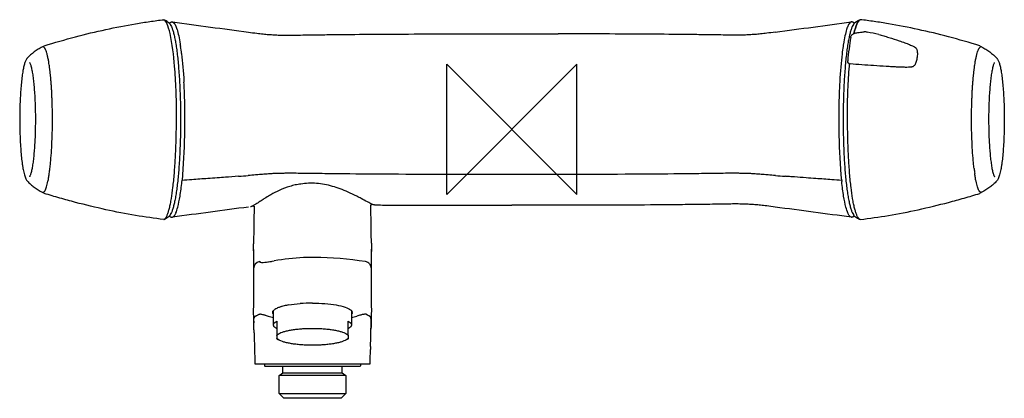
# Model space of a CAD drawing. Header units: millimetres. Extents: x -151 to 152, y -83 to 34.
import ezdxf

# ---------------------------------------------------------------- set-up
doc = ezdxf.new("R2010")
doc.units = ezdxf.units.MM
doc.header["$MEASUREMENT"] = 0
doc.layers.add('ORIGIN', color=6, linetype='Continuous')
doc.layers.add('PLANNING', color=1, linetype='Continuous')

# ---------------------------------------------------------------- blocks, each defined once
blk = doc.blocks.new('82000000_F')
at = {"layer": 'ORIGIN'}
for p, q in [((-20, 20), (20, -20)), ((-20, -20), (-20, 20)), ((20, 20), (-20, -20)), ((20, -20), (20, 20))]:
    blk.add_line(p, q, dxfattribs=at)
at = {"layer": 'PLANNING'}
for p, q in [((-107.09, 33.71), (-107.07, 33.71)), ((107.19, 33.71), (107.17, 33.71)), ((-103.24, 31.37), (-103.23, 31.34)), ((103.24, 31.37), (103.23, 31.34)), ((-14.25, 29.35), (14.25, 29.35)), ((-14.25, 29.35), (14.25, 29.35)), ((105.28, 29.47), (105.28, 29.47)), ((108.98, 29.95), (109.36, 29.89)), ((-144.11, 25.34), (-144.1, 25.42)), ((-101.95, 25.69), (-101.91, 25.45)), ((101.95, 25.69), (101.91, 25.45)), ((144.21, 25.34), (144.2, 25.42)), ((-101.63, 23.31), (-101.61, 23.17)), ((101.63, 23.31), (101.61, 23.17)), ((-100.9, 14.67), (-100.89, 14.5)), ((100.9, 14.67), (100.89, 14.5)), ((-144.47, -19.33), (-144.42, -19.36)), ((-144.1, -19.42), (-144.11, -19.34)), ((144.2, -19.42), (144.21, -19.34)), ((144.57, -19.33), (144.52, -19.36)), ((-79.27, -23.66), (-79.32, -23.67)), ((-43.39, -23.25), (-43.43, -23.24)), ((-107.07, -27.71), (-107.09, -27.71)), ((107.17, -27.71), (107.19, -27.71)), ((-79.49, -37.4), (-79.47, -35.17)), ((-43.21, -34.98), (-43.2, -36.17)), ((-43.2, -36.17), (-43.19, -37.55)), ((-79.5, -38.36), (-79.51, -40.29)), ((-79.49, -37.09), (-79.5, -38.36)), ((-79.49, -37.02), (-79.49, -36.98)), ((-79.49, -36.98), (-79.49, -37.16)), ((-79.49, -37.23), (-79.49, -37.19)), ((-79.49, -37.25), (-79.49, -37.19)), ((-43.19, -36.98), (-43.19, -36.83)), ((-43.19, -36.87), (-43.19, -36.98)), ((-43.18, -38.52), (-43.19, -36.98)), ((-43.17, -40.29), (-43.18, -38.52)), ((-77, -40.92), (-76.94, -40.92)), ((-76.01, -40.88), (-75.89, -40.86)), ((-75.12, -40.76), (-74.85, -40.72)), ((-74.85, -40.72), (-74.43, -40.66)), ((-74.43, -40.66), (-73.96, -40.59)), ((-73.96, -40.59), (-73.77, -40.55)), ((-73.77, -40.55), (-73.16, -40.45)), ((-73.09, -40.44), (-73.16, -40.45)), ((-43.16, -40.47), (-43.17, -40.29)), ((-43.16, -41.49), (-43.16, -40.47)), ((-43.2, -42.79), (-43.2, -42.84)), ((-68.63, -54), (-68.62, -54)), ((-65.18, -53.58), (-65.17, -53.58)), ((-78.56, -57.27), (-78.22, -57.09)), ((-78.07, -57.01), (-77.97, -56.95)), ((-77.94, -56.92), (-77.93, -56.91)), ((-75.94, -57.17), (-75, -57.43)), ((-73.34, -60.14), (-73.34, -55.72)), ((-49.34, -55.72), (-49.34, -60.14)), ((-46.74, -57.17), (-47.68, -57.43)), ((-79.31, -62.61), (-79.35, -60.53)), ((-79.31, -58.02), (-79.29, -57.95)), ((-79.15, -57.68), (-79.12, -57.65)), ((-72.34, -59.02), (-72.34, -62.18)), ((-50.34, -63.39), (-50.34, -59.02)), ((-43.31, -59.85), (-43.32, -60.21)), ((-72.34, -62.18), (-72.34, -63.39)), ((-72.34, -63.39), (-72.34, -64.42)), ((-50.34, -63.39), (-50.34, -64.42)), ((-43.34, -61.24), (-43.34, -61.46)), ((-43.34, -61.35), (-43.34, -61.42)), ((-72.34, -64.42), (-72.25, -64.47)), ((-72.25, -64.47), (-71.51, -64.85)), ((-50.43, -64.47), (-51.17, -64.85)), ((-50.34, -64.42), (-50.43, -64.47)), ((-43.47, -66.79), (-43.5, -67.7)), ((-79.04, -72.1), (-43.64, -72.1)), ((-76.14, -72.1), (-76.14, -72.7)), ((-75.94, -72.9), (-76.14, -72.7)), ((-46.54, -72.7), (-46.74, -72.9)), ((-46.54, -72.1), (-46.54, -72.7)), ((-46.74, -72.9), (-75.94, -72.9)), ((-71.64, -75.71), (-70.49, -74.9)), ((-51.04, -75.71), (-71.64, -75.71)), ((-71.64, -81.2), (-71.64, -75.71)), ((-70.49, -74.9), (-70.49, -72.9)), ((-70.49, -74.9), (-52.19, -74.9)), ((-52.19, -74.9), (-52.19, -72.9)), ((-52.19, -74.9), (-51.04, -75.71)), ((-51.04, -75.71), (-51.04, -81.2)), ((-70.14, -82.7), (-71.64, -81.2)), ((-71.64, -81.2), (-51.04, -81.2)), ((-51.04, -81.2), (-52.54, -82.7)), ((-52.54, -82.7), (-70.14, -82.7))]:
    blk.add_line(p, q, dxfattribs=at)
for centre, radius, start, end in [((-111.75, 25.2), 9.75, 49.788, 58.963), ((-104.55, 32.43), 0.594, 68.384, 81.6952), ((1497.63, 11961.34), 12035.43, 262.350507, 262.462879), ((-115.86, 26.66), 13.47, 17.3585, 20.3302), ((-1497.63, 11961.34), 12035.43, 277.537121, 277.649493), ((115.86, 26.66), 13.47, 159.6698, 162.6415), ((104.55, 32.43), 0.594, 98.3048, 111.616), ((218.75, 9.41), 116.02, 170.6526, 172.3811), ((108.63, 27.91), 2.07, 80.319, 96.1555), ((99.35, -25.28), 56.07, 76.0069, 79.7211), ((-144.28, 24.99), 0.395, 68.6374, 111.3034), ((-143.8, 25.41), 0.305, 107.1268, 178.8608), ((-146.23, 19.05), 44.77, 8.531, 9.2249), ((-181.58, 13.69), 80.53, 6.8554, 8.3925), ((181.58, 13.69), 80.53, 171.6075, 173.1446), ((146.23, 19.05), 44.77, 170.7751, 171.469), ((194.54, 12.65), 91.59, 172.3811, 174.7049), ((143.9, 25.41), 0.305, 1.1392, 72.8732), ((144.38, 24.99), 0.395, 68.6966, 111.3626), ((104.74, 20.97), 1.41, 174.7049, 184.2638), ((103.98, 20.87), 0.651, 180.1213, 199.0426), ((104.16, 21.02), 0.915, 243.691, 265.4986), ((-278.25, 4.74), 177.63, 2.3142, 3.15), ((278.25, 4.74), 177.63, 176.85, 177.6858), ((-319.23, 3.08), 218.65, 355.0744, 2.3142), ((319.23, 3.08), 218.65, 177.6858, 184.9256), ((-197.75, -5.56), 56.01, 351.7601, 353.3668), ((197.85, -5.56), 56.01, 186.6332, 188.2399), ((-150.63, 829.67), 846.72, 274.50878, 274.70985), ((166.05, 1021), 1038.67, 265.30873, 265.47264), ((-102.3, -15.95), 0.812, 350.9407, 17.9403), ((102.3, -15.95), 0.812, 162.0597, 189.0593), ((-144.28, -18.99), 0.395, 248.6966, 291.3626), ((-143.8, -19.41), 0.305, 181.1777, 252.8348), ((143.9, -19.41), 0.305, 287.1652, 358.8223), ((144.38, -18.99), 0.395, 248.6374, 291.3034), ((1137.09, -9250.8), 9306.96, 97.52065, 97.665992), ((734.7, -44.1), 814.23, 178.56209, 179.08541), ((-1038.34, -47.86), 995.22, 0.96486, 1.41718), ((-1485.73, -11866.06), 11945.35, 82.349885, 82.463263), ((-113.65, -16.55), 13.01, 302.1873, 309.0618), ((-104.55, -26.48), 0.544, 277.6771, 283.3467), ((104.55, -26.48), 0.544, 256.6533, 262.3229), ((113.65, -16.55), 13.01, 230.9382, 237.8127), ((-107.14, -26.9), 0.784, 285.4813, 302.1873), ((710.59, -43.71), 790.1, 179.08541, 179.38029), ((-626.22, -40.92), 583.04, 0.58305, 0.96486), ((-857.62, -44.1), 814.46, 0.12912, 0.34419), ((708.55, -45.45), 788.08, 179.73916, 180.68456), ((-77.28, -42.86), 2.2, 99.0229, 179.493), ((-78.14, -20.19), 20.79, 276.2255, 278.3516), ((-61.4, -105.73), 66.33, 92.3537, 100.211), ((-61.32, -107.54), 68.14, 90.0133, 92.3537), ((-61.35, -120.79), 81.39, 89.5709, 89.9945), ((-61.53, -145.72), 106.32, 81.0806, 89.5709), ((-45.39, -42.85), 2.19, 41.9481, 81.0806), ((-45.34, -42.84), 2.14, 1.1094, 39.9926), ((-836, -45.47), 792.85, 359.32084, 0.26458), ((-65.65, -72.51), 18.75, 105.7652, 106.739), ((-66.66, -68.94), 15.04, 103.198, 105.7652), ((-64.34, -78.81), 25.18, 99.7934, 103.198), ((-61.34, -104.67), 51.23, 90, 94.2893), ((-78.53, -58.15), 0.778, 130.5753, 139.5712), ((-79.69, -54.37), 3.09, 298.2977, 301.4766), ((-78.14, -56.66), 0.334, 300.6062, 307.7927), ((-77.95, -56.88), 0.037, 305.0232, 341.8747), ((-77.87, -60.22), 3.41, 80.4441, 84.835), ((-78.53, -64.12), 7.37, 77.0634, 80.4441), ((-82.72, -82.35), 26.08, 74.935, 77.0634), ((-61.89, -13.58), 45.77, 253.3603, 255.5115), ((-72.89, -56.3), 0.704, 164.4914, 179.727), ((-71.4, -57.62), 2.72, 124.4661, 127.3814), ((-70.67, -58.69), 4.01, 114.5393, 124.4661), ((-68.19, -64.12), 9.98, 108.4084, 114.5393), ((-68.03, -64.61), 10.5, 106.739, 108.4084), ((-60.78, -13.62), 45.72, 284.4883, 286.6418), ((-49.77, -56.3), 0.68, 0, 15.7816), ((-40.03, -82.08), 25.8, 102.8504, 105.0648), ((-44.25, -63.6), 6.84, 99.4488, 102.8504), ((-44.79, -60.32), 3.51, 95.0053, 99.4488), ((-49.93, -59.08), 29.44, 179.8692, 180.7448), ((-78.51, -58.18), 0.808, 147.9762, 163.4736), ((-78.48, -58.2), 0.843, 142.2455, 147.9762), ((467.97, -51.03), 547.4, 181.2129, 181.7452), ((734.42, -44.11), 813.94, 181.66073, 181.97061), ((-857.09, -44.11), 813.93, 358.02939, 358.33927)]:
    blk.add_arc(centre, radius, start, end, dxfattribs=at)
for points, knots in [([(-143.89, 25.71), (-140.71, 26.69), (-134.41, 28.48), (-125.03, 30.75), (-117.38, 32.24), (-111.42, 33.17), (-108.53, 33.56), (-107.09, 33.71)], [0.458125, 0.458125, 0.458125, 0.458125, 10.453476, 20.083578, 29.403581, 33.83192, 38.169134, 38.169134, 38.169134, 38.169134]), ([(-105.18, 29.47), (-105.45, 30.68), (-105.73, 31.65), (-106.37, 33.16), (-106.72, 33.61), (-107.07, 33.71)], [55.7088739, 55.7088739, 55.7088739, 55.7088739, 56.152624, 56.152624, 56.652624, 56.652624, 56.652624, 56.652624]), ([(105.28, 29.47), (105.55, 30.68), (105.83, 31.65), (106.47, 33.16), (106.82, 33.61), (107.17, 33.71)], [55.7088739, 55.7088739, 55.7088739, 55.7088739, 56.152624, 56.152624, 56.652624, 56.652624, 56.652624, 56.652624]), ([(107.17, 33.71), (106.82, 33.61), (106.47, 33.16), (105.83, 31.65), (105.55, 30.68), (105.28, 29.47)], [38.1882695, 38.1882695, 38.1882695, 38.1882695, 38.6882695, 38.6882695, 39.1320196, 39.1320196, 39.1320196, 39.1320196]), ([(143.99, 25.71), (140.8, 26.69), (134.51, 28.48), (125.13, 30.75), (117.48, 32.24), (111.52, 33.17), (108.63, 33.56), (107.19, 33.71)], [0.458125, 0.458125, 0.458125, 0.458125, 10.453476, 20.083578, 29.403581, 33.83192, 38.169134, 38.169134, 38.169134, 38.169134]), ([(-105.45, 32.65), (-105.39, 32.6), (-105.26, 32.46), (-105, 32.11), (-104.7, 31.52), (-104.37, 30.63), (-104.05, 29.51), (-103.74, 28.17), (-103.45, 26.62), (-103.18, 24.87), (-102.83, 22.19), (-102.48, 18.46), (-102.17, 13.61), (-101.98, 8.4), (-101.91, 3.01), (-101.98, -2.39), (-102.17, -7.6), (-102.47, -12.44), (-102.83, -16.18), (-103.18, -18.86), (-103.45, -20.61), (-103.74, -22.16), (-104.05, -23.5), (-104.37, -24.62), (-104.7, -25.51), (-105, -26.11), (-105.26, -26.46), (-105.39, -26.6), (-105.45, -26.65)], [1.790434, 1.790434, 1.790434, 1.790434, 2.049787, 2.355103, 3.09623, 4.041592, 5.202183, 6.580387, 8.16115, 9.934082, 11.885501, 16.265341, 21.179466, 26.45611, 31.907868, 37.364544, 42.640465, 47.535574, 51.936915, 53.887879, 55.662228, 57.244761, 58.623252, 59.78357, 60.730873, 61.478084, 61.776331, 62.039656, 62.039656, 62.039656, 62.039656]), ([(-105.41, 32.62), (-105.38, 32.65), (-105.31, 32.72), (-105.16, 32.84), (-104.97, 32.96), (-104.72, 33.03), (-104.55, 33.03), (-104.46, 33.02)], [0, 0, 0, 0, 0.155729, 0.299824, 0.57114, 0.823367, 1.072536, 1.072536, 1.072536, 1.072536]), ([(-104.33, 32.98), (-104.14, 32.91), (-103.95, 32.73), (-103.59, 32.18), (-103.42, 31.82), (-103.24, 31.37)], [1.21057603, 1.21057603, 1.21057603, 1.21057603, 1.25647049, 1.25647049, 1.30041959, 1.30041959, 1.30041959, 1.30041959]), ([(105.45, 32.65), (105.39, 32.6), (105.26, 32.46), (105, 32.11), (104.7, 31.52), (104.37, 30.63), (104.05, 29.51), (103.74, 28.17), (103.45, 26.62), (103.18, 24.87), (102.83, 22.19), (102.48, 18.46), (102.17, 13.61), (101.98, 8.4), (101.91, 3.01), (101.98, -2.39), (102.17, -7.6), (102.47, -12.44), (102.83, -16.18), (103.18, -18.86), (103.45, -20.61), (103.74, -22.16), (104.05, -23.5), (104.37, -24.62), (104.7, -25.51), (105, -26.11), (105.26, -26.46), (105.39, -26.6), (105.45, -26.65)], [1.790434, 1.790434, 1.790434, 1.790434, 2.049787, 2.355103, 3.09623, 4.041592, 5.202183, 6.580387, 8.16115, 9.934082, 11.885501, 16.265341, 21.179466, 26.45611, 31.907868, 37.364544, 42.640465, 47.535574, 51.936915, 53.887879, 55.662228, 57.244761, 58.623252, 59.78357, 60.730873, 61.478084, 61.776331, 62.039656, 62.039656, 62.039656, 62.039656]), ([(104.33, 32.98), (104.14, 32.91), (103.95, 32.73), (103.59, 32.18), (103.42, 31.82), (103.24, 31.37)], [1.21057603, 1.21057603, 1.21057603, 1.21057603, 1.25647049, 1.25647049, 1.30041959, 1.30041959, 1.30041959, 1.30041959]), ([(105.41, 32.62), (105.38, 32.65), (105.31, 32.72), (105.16, 32.84), (104.97, 32.96), (104.72, 33.03), (104.55, 33.03), (104.46, 33.02)], [0, 0, 0, 0, 0.155729, 0.299824, 0.57114, 0.823367, 1.072536, 1.072536, 1.072536, 1.072536]), ([(-103.17, 3), (-103.14, 4.82), (-103.15, 6.16), (-103.2, 8.8), (-103.3, 12.04), (-103.48, 15.78), (-103.89, 21.63), (-104.46, 26.19), (-105.18, 29.47)], [30.200559, 30.200559, 30.200559, 30.200559, 32.198847, 34.22134, 38.13542, 41.91348, 45.465626, 55.708874, 55.708874, 55.708874, 55.708874]), ([(-81.04, 29.9), (-80.18, 29.78), (-78.68, 29.58), (-76.6, 29.34), (-74.83, 29.17), (-73.12, 29.06), (-71.42, 28.98), (-68.72, 28.93), (-66.59, 28.97), (-65.04, 29)], [23.604579, 23.604579, 23.604579, 23.604579, 26.223609, 28.148689, 29.885431, 31.552302, 33.268906, 35.010111, 39.652578, 39.652578, 39.652578, 39.652578]), ([(-65.04, 29), (-63.22, 29.03), (-59.61, 29.08), (-52.06, 29.17), (-36.95, 29.31), (-23.63, 29.34), (-14.25, 29.35)], [39.652578, 39.652578, 39.652578, 39.652578, 45.126632, 50.472907, 62.310798, 90.449786, 90.449786, 90.449786, 90.449786]), ([(65.04, 29), (63.22, 29.03), (59.61, 29.08), (52.06, 29.17), (36.95, 29.31), (23.63, 29.34), (14.25, 29.35)], [39.652578, 39.652578, 39.652578, 39.652578, 45.126632, 50.472907, 62.310798, 90.449786, 90.449786, 90.449786, 90.449786]), ([(81.04, 29.9), (80.18, 29.78), (78.67, 29.58), (76.6, 29.34), (74.83, 29.17), (73.12, 29.06), (71.42, 28.98), (68.72, 28.93), (66.59, 28.97), (65.04, 29)], [23.604579, 23.604579, 23.604579, 23.604579, 26.223609, 28.148689, 29.885431, 31.552302, 33.268906, 35.010111, 39.652578, 39.652578, 39.652578, 39.652578]), ([(104.27, 28.25), (104.31, 28.47), (104.4, 28.72), (104.64, 29.05), (104.97, 29.32), (105.38, 29.52), (105.9, 29.68), (106.53, 29.79), (107.38, 29.89), (108.02, 29.93), (108.41, 29.97)], [50.569678, 50.569678, 50.569678, 50.569678, 50.96928, 51.364973, 51.774976, 52.231964, 52.744511, 53.38002, 54.1538, 55.315671, 55.315671, 55.315671, 55.315671]), ([(112.91, 29.12), (113.41, 29), (114.45, 28.73), (116.55, 28.12), (118.71, 27.42), (120.84, 26.66), (122.11, 26.17), (122.98, 25.81), (123.45, 25.6), (123.8, 25.44), (123.97, 25.33), (124.04, 25.28)], [5.043305, 5.043305, 5.043305, 5.043305, 6.603842, 8.244093, 11.60848, 13.413421, 15.026415, 15.691407, 16.236153, 16.584314, 16.836112, 16.836112, 16.836112, 16.836112]), ([(-144.42, 25.36), (-144.69, 25.22), (-145.13, 24.99), (-145.98, 24.49), (-147.37, 23.56), (-148.44, 22.62), (-149.08, 21.94)], [7.200164, 7.200164, 7.200164, 7.200164, 7.948179, 8.692949, 10.143446, 12.956485, 12.956485, 12.956485, 12.956485]), ([(-142.21, 18.83), (-142.27, 19.3), (-142.4, 20.16), (-142.61, 21.39), (-142.82, 22.45), (-143.06, 23.37), (-143.27, 24.03), (-143.45, 24.47), (-143.58, 24.74), (-143.71, 24.96), (-143.84, 25.14), (-143.98, 25.27), (-144.07, 25.33), (-144.13, 25.36)], [0, 0, 0, 0, 1.420883, 2.617417, 3.734693, 4.671057, 5.475984, 5.819561, 6.093319, 6.358463, 6.584966, 6.77562, 6.906309, 6.906309, 6.906309, 6.906309]), ([(124.04, 25.28), (124.07, 25.26), (124.14, 25.2), (124.26, 25.09), (124.39, 24.93), (124.52, 24.7), (124.59, 24.53), (124.7, 24.06)], [16.836112, 16.836112, 16.836112, 16.836112, 16.965882, 17.088581, 17.326757, 17.582754, 17.883276, 17.883276, 17.883276, 17.883276]), ([(142.31, 18.83), (142.37, 19.3), (142.5, 20.16), (142.71, 21.39), (142.92, 22.45), (143.16, 23.37), (143.37, 24.03), (143.55, 24.47), (143.68, 24.74), (143.81, 24.96), (143.94, 25.14), (144.08, 25.27), (144.17, 25.33), (144.23, 25.36)], [0, 0, 0, 0, 1.420883, 2.617417, 3.734693, 4.671057, 5.475984, 5.819561, 6.093319, 6.358463, 6.584966, 6.77562, 6.906309, 6.906309, 6.906309, 6.906309]), ([(144.52, 25.36), (144.79, 25.22), (145.23, 24.99), (146.08, 24.49), (147.47, 23.56), (148.54, 22.62), (149.18, 21.94)], [7.200164, 7.200164, 7.200164, 7.200164, 7.948179, 8.692949, 10.143446, 12.956485, 12.956485, 12.956485, 12.956485]), ([(-149.08, 21.94), (-149.15, 21.86), (-149.3, 21.68), (-149.48, 21.36), (-149.66, 20.98), (-149.9, 20.35), (-150.17, 19.37), (-150.45, 17.95), (-150.71, 16.24), (-150.94, 14.26), (-151.12, 12.07), (-151.32, 8.79), (-151.45, 4.47), (-151.41, -0.74), (-151.21, -4.95), (-150.96, -8.06), (-150.8, -9.49), (-150.71, -10.16)], [12.956485, 12.956485, 12.956485, 12.956485, 13.284309, 13.64291, 14.055679, 14.526181, 15.675725, 17.114726, 18.861505, 20.855221, 23.079758, 25.481349, 30.706011, 36.050727, 41.086985, 43.356613, 45.399415, 45.399415, 45.399415, 45.399415]), ([(124.71, 22.22), (124.65, 21.75), (124.52, 21.08), (124.23, 20.27), (124, 19.82), (123.76, 19.49), (123.54, 19.32), (123.34, 19.23), (123.2, 19.19), (123.08, 19.16), (122.93, 19.14), (122.58, 19.09), (121.95, 19.06), (121, 19.06), (119.78, 19.1), (118.42, 19.16), (116.87, 19.25), (114.51, 19.39), (110.2, 19.67), (106.5, 19.92), (104.09, 20.11)], [19.356609, 19.356609, 19.356609, 19.356609, 20.789334, 21.39283, 21.935369, 22.297194, 22.606358, 22.759219, 22.953774, 23.042665, 23.130412, 23.395701, 24.094874, 25.03643, 26.253666, 27.743913, 29.120964, 30.928263, 34.824008, 42.071094, 42.071094, 42.071094, 42.071094]), ([(124.7, 24.06), (124.77, 23.64), (124.78, 23.53), (124.79, 23.3), (124.78, 22.86), (124.75, 22.48), (124.71, 22.22)], [17.883276, 17.883276, 17.883276, 17.883276, 18.043811, 18.211119, 18.564199, 19.356609, 19.356609, 19.356609, 19.356609]), ([(149.18, 21.94), (149.25, 21.86), (149.4, 21.68), (149.58, 21.36), (149.76, 20.98), (150, 20.35), (150.27, 19.37), (150.55, 17.95), (150.81, 16.24), (151.04, 14.26), (151.22, 12.07), (151.42, 8.79), (151.55, 4.47), (151.51, -0.74), (151.31, -4.95), (151.06, -8.06), (150.9, -9.49), (150.81, -10.16)], [12.956485, 12.956485, 12.956485, 12.956485, 13.284309, 13.64291, 14.055679, 14.526181, 15.675725, 17.114726, 18.861505, 20.855221, 23.079758, 25.481349, 30.706011, 36.050727, 41.086985, 43.356613, 45.399415, 45.399415, 45.399415, 45.399415]), ([(-148.41, 20.57), (-148.4, 20.56), (-148.38, 20.53), (-148.33, 20.45), (-148.24, 20.26), (-148.11, 19.93), (-147.96, 19.46), (-147.76, 18.66), (-147.53, 17.46), (-147.38, 16.45), (-147.31, 15.9)], [0, 0, 0, 0, 0.049175, 0.115799, 0.275136, 0.681374, 1.177149, 1.760752, 3.151388, 4.822273, 4.822273, 4.822273, 4.822273]), ([(103.27, 3), (103.24, 4.82), (103.25, 6.16), (103.3, 8.8), (103.4, 12.04), (103.58, 15.78), (103.77, 18.47), (103.89, 19.89), (103.91, 20.14)], [30.200559, 30.200559, 30.200559, 30.200559, 32.198847, 34.22134, 38.13542, 41.91348, 45.465626, 46.2068, 46.2068, 46.2068, 46.2068]), ([(103.75, 20.2), (103.73, 20.21), (103.68, 20.24), (103.59, 20.31), (103.47, 20.43), (103.39, 20.56), (103.37, 20.65)], [42.4194297, 42.4194297, 42.4194297, 42.4194297, 42.5062949, 42.5916316, 42.7597517, 43.0573867, 43.0573867, 43.0573867, 43.0573867]), ([(148.51, 20.57), (148.5, 20.56), (148.48, 20.53), (148.43, 20.45), (148.34, 20.26), (148.21, 19.93), (148.06, 19.46), (147.86, 18.66), (147.63, 17.46), (147.48, 16.45), (147.41, 15.9)], [0, 0, 0, 0, 0.049175, 0.115799, 0.275136, 0.681374, 1.177149, 1.760752, 3.151388, 4.822273, 4.822273, 4.822273, 4.822273]), ([(-147.31, 15.9), (-147.23, 15.3), (-147.09, 14.03), (-146.85, 11.27), (-146.66, 7.53), (-146.58, 2.86), (-146.67, -1.8), (-146.87, -5.54), (-147.11, -8.28), (-147.32, -10.06), (-147.55, -11.62), (-147.78, -12.75), (-147.98, -13.51), (-148.12, -13.96), (-148.25, -14.27), (-148.34, -14.45), (-148.38, -14.53), (-148.4, -14.56), (-148.41, -14.57)], [0, 0, 0, 0, 1.821415, 3.840576, 8.297252, 13.072155, 17.836137, 22.288245, 24.286334, 26.091497, 27.677555, 28.999328, 29.555674, 30.029057, 30.415946, 30.569623, 30.632968, 30.67995, 30.67995, 30.67995, 30.67995]), ([(147.41, 15.9), (147.33, 15.3), (147.19, 14.03), (146.95, 11.27), (146.76, 7.53), (146.68, 2.86), (146.77, -1.8), (146.97, -5.54), (147.21, -8.28), (147.42, -10.06), (147.65, -11.62), (147.88, -12.75), (148.08, -13.51), (148.22, -13.96), (148.35, -14.27), (148.44, -14.45), (148.48, -14.53), (148.5, -14.56), (148.51, -14.57)], [0, 0, 0, 0, 1.821415, 3.840576, 8.297252, 13.072155, 17.836137, 22.288245, 24.286334, 26.091497, 27.677555, 28.999328, 29.555674, 30.029057, 30.415946, 30.569623, 30.632968, 30.67995, 30.67995, 30.67995, 30.67995]), ([(-142.11, -12.03), (-142.04, -11.4), (-141.93, -10.41), (-141.75, -8.33), (-141.56, -5.54), (-141.42, -2), (-141.35, 1.31), (-141.35, 3.44), (-141.36, 4.31)], [65.149298, 65.149298, 65.149298, 65.149298, 66.587922, 68.129139, 71.422363, 74.976062, 78.744799, 81.35857, 81.35857, 81.35857, 81.35857]), ([(142.21, -12.03), (142.14, -11.4), (142.03, -10.41), (141.85, -8.33), (141.66, -5.54), (141.52, -2), (141.45, 1.31), (141.45, 3.44), (141.46, 4.31)], [65.149298, 65.149298, 65.149298, 65.149298, 66.587922, 68.129139, 71.422363, 74.976062, 78.744799, 81.35857, 81.35857, 81.35857, 81.35857]), ([(-104.28, -17.9), (-104.2, -17.21), (-104.04, -15.77), (-103.76, -12.71), (-103.49, -8.63), (-103.28, -3.49), (-103.23, 0.04), (-103.17, 3)], [10.407447, 10.407447, 10.407447, 10.407447, 12.510746, 14.754105, 19.604465, 24.774674, 30.200559, 30.200559, 30.200559, 30.200559]), ([(104.38, -17.9), (104.3, -17.21), (104.14, -15.77), (103.86, -12.71), (103.59, -8.63), (103.38, -3.49), (103.33, 0.04), (103.27, 3)], [10.407447, 10.407447, 10.407447, 10.407447, 12.510746, 14.754105, 19.604465, 24.774674, 30.200559, 30.200559, 30.200559, 30.200559]), ([(-150.71, -10.16), (-150.66, -10.54), (-150.56, -11.26), (-150.38, -12.28), (-150.2, -13.18), (-150.01, -13.96), (-149.8, -14.62), (-149.59, -15.16), (-149.36, -15.59), (-149.17, -15.83), (-149.08, -15.94)], [45.399415, 45.399415, 45.399415, 45.399415, 46.542917, 47.583798, 48.50607, 49.308591, 49.993275, 50.565942, 51.051698, 51.465498, 51.465498, 51.465498, 51.465498]), ([(150.81, -10.16), (150.76, -10.54), (150.66, -11.26), (150.48, -12.28), (150.3, -13.18), (150.11, -13.96), (149.9, -14.62), (149.69, -15.16), (149.45, -15.59), (149.27, -15.83), (149.18, -15.94)], [45.399415, 45.399415, 45.399415, 45.399415, 46.542917, 47.583798, 48.50607, 49.308591, 49.993275, 50.565942, 51.051698, 51.465498, 51.465498, 51.465498, 51.465498]), ([(-144.13, -19.36), (-144.06, -19.32), (-143.97, -19.26), (-143.85, -19.15), (-143.73, -18.99), (-143.56, -18.72), (-143.36, -18.27), (-143.13, -17.62), (-142.92, -16.83), (-142.71, -15.91), (-142.51, -14.86), (-142.39, -14.11), (-142.32, -13.59)], [57.577308, 57.577308, 57.577308, 57.577308, 57.727087, 57.902069, 58.086847, 58.322641, 58.858559, 59.560623, 60.376819, 61.318124, 62.393348, 63.57852, 63.57852, 63.57852, 63.57852]), ([(-84.06, -14.43), (-85.49, -14.54), (-87.65, -14.7), (-90.35, -14.9), (-94.19, -15.18), (-97.84, -15.43), (-100.49, -15.63), (-101.5, -15.7)], [2.983718, 2.983718, 2.983718, 2.983718, 8.857412, 12.459482, 15.473035, 20.398034, 23.443529, 23.443529, 23.443529, 23.443529]), ([(-65.05, -13.53), (-65.94, -13.53), (-67.53, -13.52), (-69.64, -13.52), (-71.29, -13.54), (-72.45, -13.57), (-73.28, -13.61), (-73.91, -13.65), (-74.8, -13.71), (-75.6, -13.77), (-76.44, -13.83), (-77.17, -13.88), (-78.03, -13.94), (-79.37, -14.05), (-80.36, -14.13), (-81.1, -14.19)], [-16.066925, -16.066925, -16.066925, -16.066925, -13.38875, -11.300028, -9.739183, -8.41286, -7.845902, -7.231326, -6.536422, -5.165491, -4.802054, -4.016008, -2.969187, -2.221225, 0.012438, 0.012438, 0.012438, 0.012438]), ([(0, -13.89), (-12.41, -13.89), (-29.62, -13.89), (-49.08, -13.74), (-58.35, -13.63), (-62.82, -13.55), (-65.05, -13.53)], [-81.111425, -81.111425, -81.111425, -81.111425, -43.897278, -29.476669, -22.73143, -16.066925, -16.066925, -16.066925, -16.066925]), ([(65.04, -13.53), (62.82, -13.57), (58.35, -13.63), (49.07, -13.74), (29.61, -13.89), (12.4, -13.89), (0, -13.89)], [-146.155925, -146.155925, -146.155925, -146.155925, -139.49142, -132.746181, -118.325572, -81.111425, -81.111425, -81.111425, -81.111425]), ([(81.1, -14.19), (80.35, -14.13), (79.36, -14.05), (78.02, -13.94), (77.17, -13.88), (76.44, -13.83), (75.6, -13.77), (74.79, -13.71), (73.9, -13.65), (73.28, -13.61), (72.44, -13.57), (71.29, -13.54), (69.63, -13.52), (67.52, -13.52), (65.93, -13.52), (65.04, -13.53)], [-162.235288, -162.235288, -162.235288, -162.235288, -160.001625, -159.253663, -158.206842, -157.420796, -157.057359, -155.686428, -154.991524, -154.376948, -153.80999, -152.483667, -150.922822, -148.8341, -146.155925, -146.155925, -146.155925, -146.155925]), ([(101.5, -15.7), (100.49, -15.63), (97.84, -15.43), (94.19, -15.18), (90.35, -14.9), (87.65, -14.7), (85.49, -14.54), (84.52, -14.46), (84.06, -14.43)], [-182.695099, -182.695099, -182.695099, -182.695099, -179.649604, -174.724606, -171.711052, -168.108983, -166.60278, -165.206568, -165.206568, -165.206568, -165.206568]), ([(144.23, -19.36), (144.16, -19.32), (144.07, -19.26), (143.95, -19.15), (143.83, -18.99), (143.66, -18.72), (143.46, -18.27), (143.23, -17.62), (143.02, -16.83), (142.81, -15.91), (142.61, -14.86), (142.49, -14.11), (142.42, -13.59)], [57.577308, 57.577308, 57.577308, 57.577308, 57.727087, 57.902069, 58.086847, 58.322641, 58.858559, 59.560623, 60.376819, 61.318124, 62.393348, 63.57852, 63.57852, 63.57852, 63.57852]), ([(-149.08, -15.94), (-148.92, -16.1), (-148.6, -16.44), (-147.91, -17.07), (-146.59, -18.13), (-145.35, -18.89), (-144.47, -19.33)], [51.465498, 51.465498, 51.465498, 51.465498, 52.160079, 52.856808, 54.278536, 57.221818, 57.221818, 57.221818, 57.221818]), ([(-107.07, -27.71), (-107.01, -27.69), (-106.88, -27.63), (-106.7, -27.48), (-106.52, -27.28), (-106.35, -27.01), (-106.18, -26.69), (-105.94, -26.14), (-105.65, -25.32), (-105.34, -24.17), (-105.03, -22.81), (-104.65, -20.7), (-104.42, -19.04), (-104.28, -17.9)], [0, 0, 0, 0, 0.197247, 0.425666, 0.694899, 1.010553, 1.376766, 1.795263, 2.786228, 3.977596, 5.37204, 6.972985, 10.407447, 10.407447, 10.407447, 10.407447]), ([(-64.96, -16.81), (-65.52, -16.89), (-66.64, -17.09), (-68.89, -17.68), (-71.42, -18.64), (-73.84, -19.9), (-75.44, -20.87), (-76.67, -21.66), (-77.54, -22.23), (-78.43, -22.8), (-79, -23.16), (-79.53, -23.47), (-79.87, -23.64), (-80.15, -23.76), (-80.31, -23.8), (-80.38, -23.81)], [172.188648, 172.188648, 172.188648, 172.188648, 173.887033, 175.603238, 179.133077, 181.993088, 183.785414, 184.745302, 186.383206, 186.912964, 187.906054, 188.391378, 188.769254, 189.056507, 189.278075, 189.278075, 189.278075, 189.278075]), ([(-42.29, -23.25), (-42.35, -23.25), (-42.48, -23.24), (-42.7, -23.17), (-42.98, -23.05), (-43.42, -22.84), (-43.91, -22.59), (-44.93, -22.05), (-46.15, -21.38), (-48.14, -20.35), (-50.29, -19.31), (-52.79, -18.28), (-55.21, -17.48), (-57.64, -16.9), (-60.1, -16.58), (-62.54, -16.54), (-64.16, -16.69), (-64.96, -16.81)], [148.160827, 148.160827, 148.160827, 148.160827, 148.333054, 148.551738, 148.846476, 149.2358, 150.011424, 150.509319, 152.689228, 154.207939, 157.210991, 159.86786, 162.304646, 164.872992, 167.328072, 169.753096, 172.188648, 172.188648, 172.188648, 172.188648]), ([(107.17, -27.71), (107.11, -27.69), (106.98, -27.63), (106.8, -27.48), (106.62, -27.28), (106.45, -27.01), (106.28, -26.69), (106.04, -26.14), (105.75, -25.32), (105.44, -24.17), (105.13, -22.81), (104.75, -20.7), (104.52, -19.04), (104.38, -17.9)], [0, 0, 0, 0, 0.197247, 0.425666, 0.694899, 1.010553, 1.376766, 1.795263, 2.786228, 3.977596, 5.37204, 6.972985, 10.407447, 10.407447, 10.407447, 10.407447]), ([(149.18, -15.94), (149.02, -16.1), (148.7, -16.44), (148.01, -17.07), (146.69, -18.13), (145.45, -18.89), (144.57, -19.33)], [51.465498, 51.465498, 51.465498, 51.465498, 52.160079, 52.856808, 54.278536, 57.221818, 57.221818, 57.221818, 57.221818]), ([(-107.09, -27.71), (-109.99, -27.38), (-115.96, -26.52), (-125.03, -24.75), (-131.98, -23.07), (-136.68, -21.81), (-139.89, -20.91), (-142.29, -20.2), (-143.89, -19.71)], [0.019135, 0.019135, 0.019135, 0.019135, 8.784688, 18.104692, 27.734793, 30.221589, 32.712163, 37.730144, 37.730144, 37.730144, 37.730144]), ([(107.19, -27.71), (110.09, -27.38), (116.06, -26.52), (125.13, -24.75), (132.08, -23.07), (136.78, -21.81), (139.99, -20.91), (142.39, -20.2), (143.99, -19.71)], [0.019135, 0.019135, 0.019135, 0.019135, 8.784688, 18.104692, 27.734793, 30.221589, 32.712163, 37.730144, 37.730144, 37.730144, 37.730144]), ([(-103.49, -25.94), (-103.46, -25.87), (-103.42, -25.79), (-103.18, -25.23), (-102.98, -24.62), (-102.79, -23.89)], [3.73828923, 3.73828923, 3.73828923, 3.73828923, 3.7498968, 3.7498968, 3.82020931, 3.82020931, 3.82020931, 3.82020931]), ([(-79.32, -23.67), (-79.34, -23.67), (-79.38, -23.68), (-79.45, -23.68), (-79.57, -23.66), (-79.65, -23.6), (-79.7, -23.55)], [13.7952734, 13.7952734, 13.7952734, 13.7952734, 13.8533557, 13.9073866, 14.0107743, 14.2078997, 14.2078997, 14.2078997, 14.2078997]), ([(-43.03, -23.03), (-43.04, -23.04), (-43.05, -23.08), (-43.09, -23.13), (-43.16, -23.19), (-43.27, -23.24), (-43.35, -23.25), (-43.39, -23.25)], [0, 0, 0, 0, 0.0538377, 0.1080511, 0.2168134, 0.3271237, 0.4447907, 0.4447907, 0.4447907, 0.4447907]), ([(-42.29, -23.25), (-40.6, -23.26), (-26.5, -23.35), (-12.4, -23.35), (0, -23.35)], [63.572953, 63.572953, 63.572953, 63.572953, 68.6523, 105.866447, 105.866447, 105.866447, 105.866447]), ([(65.04, -23), (62.82, -23.03), (58.35, -23.1), (49.08, -23.21), (29.62, -23.35), (12.4, -23.35), (0, -23.35)], [40.821947, 40.821947, 40.821947, 40.821947, 47.486452, 54.231691, 68.6523, 105.866447, 105.866447, 105.866447, 105.866447]), ([(81.04, -23.9), (80.17, -23.78), (78.67, -23.58), (76.59, -23.34), (74.82, -23.17), (73.13, -23.06), (71.42, -22.98), (68.72, -22.93), (66.59, -22.97), (65.04, -23)], [24.773937, 24.773937, 24.773937, 24.773937, 27.406582, 29.311635, 31.064529, 32.726105, 34.420359, 36.178041, 40.821947, 40.821947, 40.821947, 40.821947]), ([(103.49, -25.94), (103.46, -25.87), (103.42, -25.79), (103.18, -25.23), (102.98, -24.62), (102.79, -23.89)], [3.73828923, 3.73828923, 3.73828923, 3.73828923, 3.7498968, 3.7498968, 3.82020931, 3.82020931, 3.82020931, 3.82020931]), ([(-105.42, -26.62), (-105.35, -26.69), (-105.21, -26.82), (-104.97, -26.96), (-104.76, -27.02), (-104.6, -27.03), (-104.51, -27.03), (-104.47, -27.02)], [-1.067739, -1.067739, -1.067739, -1.067739, -0.768926, -0.499862, -0.246981, -0.124495, 0, 0, 0, 0]), ([(105.42, -26.62), (105.35, -26.69), (105.21, -26.82), (104.97, -26.96), (104.76, -27.02), (104.6, -27.03), (104.51, -27.03), (104.47, -27.02)], [-1.067739, -1.067739, -1.067739, -1.067739, -0.768926, -0.499862, -0.246981, -0.124495, 0, 0, 0, 0]), ([(-79.51, -40.29), (-79.52, -40.57), (-79.52, -41.07), (-79.52, -41.73), (-79.52, -42.21), (-79.52, -42.52), (-79.52, -42.69), (-79.51, -42.77), (-79.51, -42.81), (-79.5, -42.82), (-79.5, -42.83), (-79.49, -42.83), (-79.49, -42.84), (-79.48, -42.84)], [3.20054, 3.20054, 3.20054, 3.20054, 4.046391, 4.694148, 5.185205, 5.479283, 5.627605, 5.704333, 5.725538, 5.737581, 5.744437, 5.753785, 5.761327, 5.761327, 5.761327, 5.761327]), ([(-77.21, -40.89), (-77.24, -40.89), (-77.29, -40.88), (-77.39, -40.86), (-77.49, -40.82), (-77.58, -40.76), (-77.62, -40.71), (-77.63, -40.68)], [0, 0, 0, 0, 0.0909823, 0.1652725, 0.2953284, 0.4001536, 0.487707, 0.487707, 0.487707, 0.487707]), ([(-43.17, -42.77), (-43.17, -42.76), (-43.16, -42.72), (-43.16, -42.6), (-43.16, -42.19), (-43.16, -41.8), (-43.16, -41.49)], [0.278968, 0.278968, 0.278968, 0.278968, 0.32728, 0.399428, 0.626903, 1.563363, 1.563363, 1.563363, 1.563363]), ([(-43.2, -42.84), (-43.19, -42.83), (-43.18, -42.83), (-43.17, -42.81), (-43.17, -42.81), (-43.17, -42.77)], [0.0445933, 0.0445933, 0.0445933, 0.0445933, 0.1695933, 0.1695933, 0.2789683, 0.2789683, 0.2789683, 0.2789683]), ([(-61.34, -53.44), (-58.72, -53.44), (-56.14, -53.64), (-53, -54.18), (-52.09, -54.4), (-50.58, -54.9), (-50.01, -55.17), (-49.63, -55.46)], [12.460569, 12.460569, 12.460569, 12.460569, 12.960569, 12.960569, 13.210569, 13.210569, 13.460569, 13.460569, 13.460569, 13.460569]), ([(-79.33, -61.91), (-79.34, -61.42), (-79.38, -59.66), (-79.42, -57.54), (-79.46, -55.79), (-79.47, -55.24), (-79.47, -55.05), (-79.47, -54.98)], [0, 0, 0, 0, 1.481909, 5.271859, 6.37164, 6.731542, 6.930938, 6.930938, 6.930938, 6.930938]), ([(-79.04, -57.56), (-78.98, -57.51), (-78.88, -57.44), (-78.75, -57.37), (-78.65, -57.32), (-78.59, -57.29), (-78.56, -57.27)], [10.1563935, 10.1563935, 10.1563935, 10.1563935, 10.3858549, 10.5229801, 10.6124585, 10.7186444, 10.7186444, 10.7186444, 10.7186444]), ([(-43.47, -66.79), (-43.44, -65.57), (-43.39, -63.71), (-43.34, -61.39), (-43.32, -60.09), (-43.3, -59.28), (-43.31, -58.81), (-43.31, -58.48), (-43.34, -58.22), (-43.37, -58.02), (-43.42, -57.84), (-43.51, -57.7), (-43.64, -57.55), (-43.82, -57.43), (-44.06, -57.3), (-44.28, -57.19), (-44.52, -57.06), (-44.66, -56.97), (-44.74, -56.92), (-44.75, -56.91), (-44.76, -56.9), (-44.76, -56.9), (-44.77, -56.88)], [-10.548123, -10.548123, -10.548123, -10.548123, -6.873878, -4.954317, -3.601156, -2.95797, -2.535648, -2.197561, -1.955983, -1.759353, -1.577685, -1.420165, -1.25597, -0.973506, -0.804914, -0.433035, -0.221837, 0.02655, 0.05237, 0.065351, 0.074595, 0.083334, 0.083334, 0.083334, 0.083334]), ([(-43.21, -54.98), (-43.21, -55.15), (-43.22, -55.66), (-43.26, -57.78), (-43.3, -59.74), (-43.34, -61.35)], [7.511749, 7.511749, 7.511749, 7.511749, 8.020908, 9.039676, 13.880714, 13.880714, 13.880714, 13.880714]), ([(-79.37, -59.01), (-79.37, -58.9), (-79.37, -58.7), (-79.36, -58.43), (-79.35, -58.25), (-79.33, -58.13), (-79.32, -58.07), (-79.31, -58.02)], [8.6892327, 8.6892327, 8.6892327, 8.6892327, 9.0303685, 9.2896166, 9.4892073, 9.5789218, 9.6626046, 9.6626046, 9.6626046, 9.6626046])]:
    blk.add_open_spline(points, degree=3, knots=knots, dxfattribs=at)
for points, weights, degree in [([(106.84, 33.52), (106.05, 33.16), (105.45, 32.65)], [1, 0.99679638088, 1], 2), ([(-141.36, 4.31), (-141.4, 9.99), (-141.71, 15.01), (-142.21, 18.83)], [1, 0.955963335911, 0.958262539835, 1], 3), ([(141.46, 4.31), (141.5, 9.99), (141.81, 15.01), (142.31, 18.83)], [1, 0.955963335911, 0.958262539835, 1], 3), ([(106.72, -27.56), (106.79, -27.6), (106.86, -27.63), (106.99, -27.63)], [1, 0.992927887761, 0.992927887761, 1], 3), ([(-72.34, -61.26), (-74.43, -60.14), (-72.34, -59.02)], [1, 0.916666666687, 1], 2), ([(-50.34, -59.02), (-48.25, -60.14), (-50.34, -61.26)], [1, 0.916666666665, 1], 2), ([(-72.34, -63.39), (-70.87, -61.19), (-61.34, -61.19)], [1, 0.759823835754, 1], 2), ([(-61.34, -61.19), (-51.81, -61.19), (-50.34, -63.39)], [1, 0.759823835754, 1], 2), ([(-61.34, -66.39), (-70.87, -66.39), (-72.34, -64.19)], [1, 0.759823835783, 1], 2), ([(-50.34, -64.19), (-51.81, -66.39), (-61.34, -66.39)], [1, 0.759823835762, 1], 2)]:
    blk.add_rational_spline(points, weights, degree=degree, dxfattribs=at)
for points in [[(-103.01, 30.68), (-102.66, 29.56), (-102.33, 28.06), (-102.03, 26.23)], [(103.01, 30.68), (102.66, 29.56), (102.33, 28.06), (102.03, 26.23)], [(-101.61, 23.17), (-101.31, 20.66), (-101.07, 17.79), (-100.9, 14.67)], [(101.61, 23.17), (101.31, 20.66), (101.07, 17.79), (100.9, 14.67)], [(-102.09, -20.5), (-101.87, -19.19), (-101.67, -17.72), (-101.5, -16.08)], [(102.09, -20.5), (101.87, -19.19), (101.67, -17.72), (101.5, -16.08)], [(-102.79, -23.89), (-102.54, -22.96), (-102.31, -21.82), (-102.09, -20.5)], [(102.79, -23.89), (102.54, -22.96), (102.31, -21.82), (102.09, -20.5)], [(-104.51, -27.03), (-104.17, -27.01), (-103.82, -26.64), (-103.49, -25.94)], [(104.51, -27.03), (104.17, -27.01), (103.82, -26.64), (103.49, -25.94)], [(-77.61, -40.73), (-77.54, -40.82), (-77.37, -40.9), (-77, -40.92)], [(-76.94, -40.92), (-76.73, -40.93), (-76.44, -40.92), (-76.01, -40.88)], [(-43.19, -42.83), (-43.18, -42.83), (-43.18, -42.83), (-43.17, -42.81)], [(-68.62, -54), (-67.57, -53.82), (-66.42, -53.68), (-65.18, -53.58)], [(-77.92, -56.9), (-77.86, -56.82), (-77.76, -56.8), (-77.57, -56.82)], [(-73.34, -56.87), (-73.51, -56.68), (-73.59, -56.49), (-73.59, -56.3)], [(-73.56, -56.12), (-73.5, -55.89), (-73.33, -55.67), (-73.05, -55.46)], [(-49.63, -55.46), (-49.35, -55.67), (-49.18, -55.89), (-49.12, -56.12)], [(-49.09, -56.3), (-49.09, -56.49), (-49.17, -56.68), (-49.34, -56.87)], [(-44.77, -56.88), (-44.82, -56.82), (-44.91, -56.8), (-45.1, -56.82)]]:
    blk.add_open_spline(points, degree=3, dxfattribs=at)

msp = doc.modelspace()

# ---------------------------------------------------------------- block references
msp.add_blockref('82000000_F', (0, 0))

doc.saveas('drawing.dxf')
